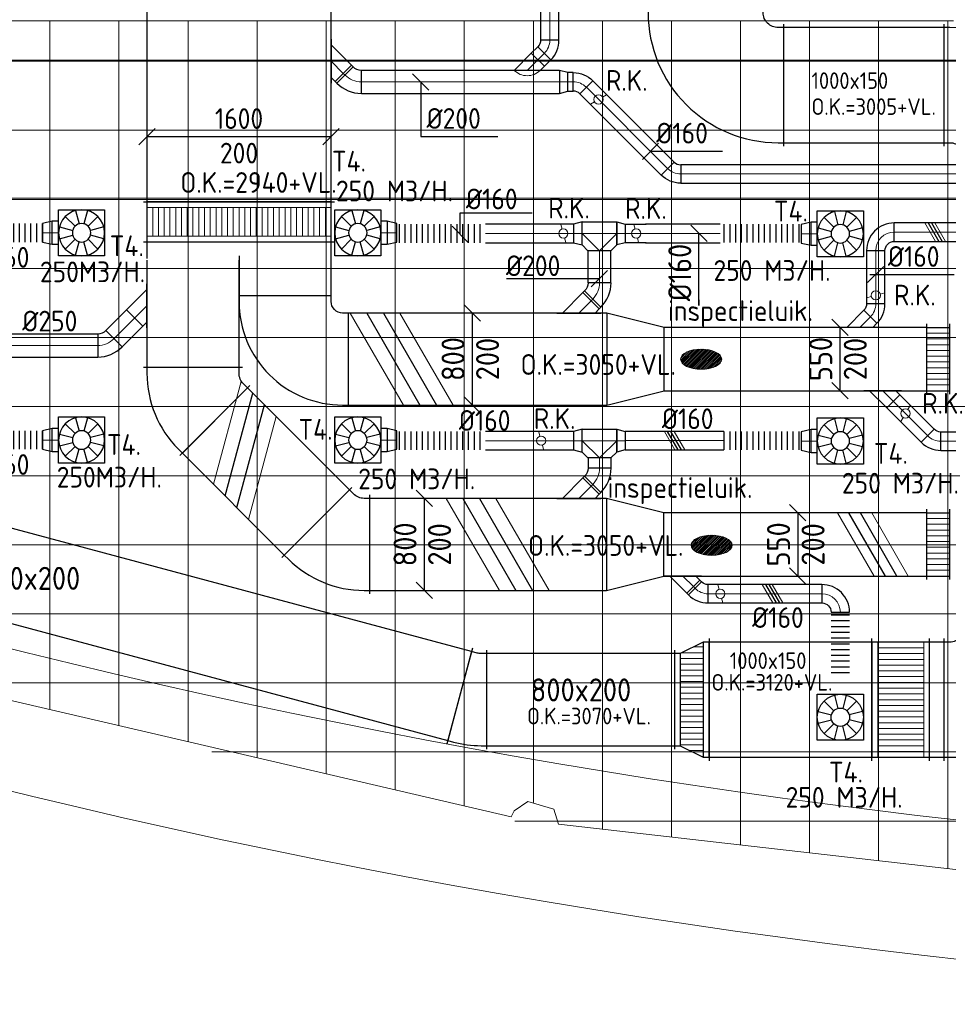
# Model space of a CAD drawing. Header units: millimetres. Extents: x -72425 to 38660, y 7096 to 51783.
# Tile 3 of 54: x -61863 to -53795, y 7096 to 15649. Entities that reach past the tile are written whole.
import ezdxf
from ezdxf.enums import TextEntityAlignment as Align

# ---------------------------------------------------------------- set-up
doc = ezdxf.new("R2010")
doc.units = ezdxf.units.MM
doc.header["$LTSCALE"] = 50
for name, color, linetype, lineweight in [('WL570---_BESTAAND-HARTLIJN', 161, 'Continuous', 0), ('WL570---_BESTAAND-MAATVOERING', 161, 'Continuous', 0), ('WL570---_BESTAAND-RETOUR', 140, 'Continuous', 0), ('WL570---_BESTAAND-TOEVOER', 180, 'Continuous', 0)]:
    doc.layers.add(name, color=color, linetype=linetype, lineweight=lineweight)
for name, color, linetype in [('WL570---_RETOUR', 100, 'Continuous'), ('WL570---_TOEVOER', 200, 'Continuous'), ('WM570---_TOEVOER', 2, 'Continuous')]:
    doc.layers.add(name, color=color, linetype=linetype)
doc.styles.add('ISO', font='ISO', dxfattribs={"height": 162})
doc.styles.add('LZ-MAATVOEREN', font='simplex')
doc.styles.add('MAATVOERING', font='ISO')

# ---------------------------------------------------------------- blocks, each defined once
blk = doc.blocks.new('A$C33D74301')
at = {"color": 8, "linetype": 'Continuous', "lineweight": 13}
for p, q in [((-58570, -28525), (-50350, -28525)), ((-58200, -34505.4), (-58200, -28525)), ((-57600, -34645), (-57600, -28525)), ((-57000, -34784.7), (-57000, -28525)), ((-56400, -34924.3), (-56400, -28525)), ((-55800, -35063.9), (-55800, -28525)), ((-55200, -35203.5), (-55200, -28525)), ((-54600, -35343.2), (-54600, -28525)), ((-54000, -35314.3), (-54000, -28525)), ((-53400, -35546.7), (-53400, -28525)), ((-52800, -35615.2), (-52800, -28525)), ((-52200, -35683.6), (-52200, -28525)), ((-51600, -35752), (-51600, -28525)), ((-51000, -35820.5), (-51000, -28525)), ((-50400, -35888.9), (-50400, -28525)), ((-59377.9, -28875), (-34200, -28875)), ((-59350, -29475), (-34250, -29475)), ((-59350, -30075), (-34200, -30075)), ((-59350, -30675), (-34200, -30675)), ((-59350, -31275), (-34200, -31275)), ((-59350, -31875), (-34200, -31875)), ((-59350, -32475), (-34200, -32475)), ((-59350, -33075), (-34200, -33075)), ((-59350, -33675), (-34200, -33675)), ((-54192.9, -35437.9), (-59350, -34237.8)), ((-59200.8, -34275), (-34200, -34275)), ((-56794.7, -34875), (-34200, -34875)), ((-54047, -35304.2), (-54165.9, -35385.7)), ((-53820.9, -35371.8), (-54047, -35304.2)), ((-54600, -35343.2), (-54600, -35343.2)), ((-54165.9, -35385.7), (-54192.9, -35437.9)), ((-53780.7, -35503.3), (-53820.9, -35371.8)), ((-54192.9, -35437.9), (-54192.9, -35437.9)), ((-54160.8, -35475), (-34200, -35475)), ((-47002.3, -36276.4), (-53780.7, -35503.3)), ((-53780.7, -35503.3), (-53780.7, -35503.3))]:
    blk.add_line(p, q, dxfattribs=at)
blk = doc.blocks.new('OAF20000045L')
blk.add_line((-191.4, 0), (191.4, 0))
blk.add_lwpolyline([(-141.4, 0), (-176.8, 35.4), (-35.4, 176.8), (141.4, 0)])
at = {"layer": 'WL570---_BESTAAND-HARTLIJN'}
blk.add_line((-106.1, 106.1), (0, 0), dxfattribs=at)
blk = doc.blocks.new('KARH')
for p, q in [((1, 0.5), (0, 0.5)), ((0, -0.5), (1, -0.5))]:
    blk.add_line(p, q)
at = {"invisible_edges": 15}
blk.add_3dface([(0, 0.5), (0, -0.5), (1, -0.5), (1, 0.5)], dxfattribs=at)
blk = doc.blocks.new('FLLINE160')
blk.add_line((0, -80), (0, 80))
blk = doc.blocks.new('OEX1600075900')
at = {"rotation": 180}
for p in [(50, 0), (100, 0), (150, 0), (200, 0), (250, 0), (300, 0), (350, 0), (400, 0), (450, 0), (500, 0), (550, 0), (600, 0), (650, 0), (700, 0), (750, 0)]:
    blk.add_blockref('FLLINE160', p, dxfattribs=at)
blk = doc.blocks.new('OTS20020020000H')
blk.add_lwpolyline([(-150, -100), (150, -100), (150, 100), (100, 150), (-100, 150), (-150, 100)], close=True)
at = {"layer": 'WL570---_BESTAAND-HARTLIJN'}
blk.add_line((-150, 0), (150, 0), dxfattribs=at)
at = {"layer": 'WL570---_BESTAAND-RETOUR'}
blk.add_lwpolyline([(-150, 0), (0, 150), (150, 0)], dxfattribs=at)
blk = doc.blocks.new('OSV2001600740G')
blk.add_lwpolyline([(0, -100), (74.6, -80), (74.6, 80), (0, 100)], close=True)
at = {"layer": 'WL570---_BESTAAND-HARTLIJN'}
blk.add_line((0, 0), (74.6, 0), dxfattribs=at)
blk = doc.blocks.new('OBO20000045H')
blk.add_lwpolyline([(100, -82.8, 0.198912), (12.1, 129.3), (-129.3, -12.1, -0.198912), (-100, -82.8)], format="xyb", close=True)
at = {"invisible_edges": 15}
for points in [[(-123.4, -18.6), (29.8, 110), (12.1, 129.3), (-129.3, -12.1)], [(-118.1, -25.5), (45.7, 89.2), (29.8, 110), (-123.4, -18.6)], [(-113.4, -32.8), (59.8, 67.2), (45.7, 89.2), (-118.1, -25.5)], [(-109.4, -40.6), (71.9, 43.9), (59.8, 67.2), (-113.4, -32.8)], [(-106, -48.6), (81.9, 19.8), (71.9, 43.9), (-109.4, -40.6)], [(-103.4, -57), (89.8, -5.2), (81.9, 19.8), (-106, -48.6)], [(-101.5, -65.5), (95.4, -30.7), (89.8, -5.2), (-103.4, -57)], [(-100.4, -74.1), (98.9, -56.7), (95.4, -30.7), (-101.5, -65.5)], [(-100, -82.8), (100, -82.8), (98.9, -56.7), (-100.4, -74.1)]]:
    blk.add_3dface(points, dxfattribs=at)
at = {"layer": 'WL570---_BESTAAND-HARTLIJN'}
blk.add_arc((-200, -82.8), 200, 0, 45, dxfattribs=at)
blk = doc.blocks.new('KARO')
for p, q in [((1, 0.5), (0, 0.5)), ((0, -0.5), (1, -0.5))]:
    blk.add_line(p, q)
at = {"invisible_edges": 15}
blk.add_3dface([(0, 0.5), (0, -0.5), (1, -0.5), (1, 0.5)], dxfattribs=at)
at = {"layer": 'WL570---_BESTAAND-HARTLIJN'}
blk.add_line((0, 0), (1, 0), dxfattribs=at)
blk = doc.blocks.new('OAF20000045R')
blk.add_line((-191.4, 0), (191.4, 0))
blk.add_lwpolyline([(-141.4, 0), (35.4, 176.8), (176.8, 35.4), (141.4, 0)])
at = {"layer": 'WL570---_BESTAAND-HARTLIJN'}
blk.add_line((106.1, 106.1), (0, 0), dxfattribs=at)
blk = doc.blocks.new('VBO80020000050901-100')
blk.add_lwpolyline([(-400, -550), (400, -550), (400, -500, 0.414214), (-500, 400), (-550, 400), (-550, -400), (-500, -400, -0.414214), (-400, -500)], format="xyb", close=True)
blk = doc.blocks.new('MVLINE')
blk.add_line((35.4, -35.4), (-35.4, 35.4))
blk = doc.blocks.new('VV280020055020005000G')
blk.add_lwpolyline([(0, -400), (500, -275), (500, 275), (0, 400)], close=True)
at = {"invisible_edges": 15}
blk.add_3dface([(0, -400), (500, -275), (500, 275), (0, 400)], dxfattribs=at)
blk = doc.blocks.new('OZA2000160045R')
blk.add_lwpolyline([(113.1, 0), (148.5, 35.4), (35.4, 148.5), (-113.1, 0)])
at = {"layer": 'WL570---_BESTAAND-HARTLIJN'}
blk.add_line((0, 0), (91.9, 91.9), dxfattribs=at)
at = {"layer": 'WL570---_BESTAAND-RETOUR'}
blk.add_arc((0, 113.1), 160, 225, 315, dxfattribs=at)
blk = doc.blocks.new('OBO16000045H')
blk.add_lwpolyline([(80, -66.3, 0.198912), (9.7, 103.4), (-103.4, -9.7, -0.198912), (-80, -66.3)], format="xyb", close=True)
at = {"invisible_edges": 15}
for points in [[(-98.7, -14.9), (23.9, 88), (9.7, 103.4), (-103.4, -9.7)], [(-94.5, -20.4), (36.6, 71.4), (23.9, 88), (-98.7, -14.9)], [(-90.7, -26.3), (47.8, 53.7), (36.6, 71.4), (-94.5, -20.4)], [(-87.5, -32.5), (57.5, 35.2), (47.8, 53.7), (-90.7, -26.3)], [(-84.8, -38.9), (65.5, 15.8), (57.5, 35.2), (-87.5, -32.5)], [(-82.7, -45.6), (71.8, -4.2), (65.5, 15.8), (-84.8, -38.9)], [(-81.2, -52.4), (76.4, -24.6), (71.8, -4.2), (-82.7, -45.6)], [(-80.3, -59.3), (79.1, -45.4), (76.4, -24.6), (-81.2, -52.4)], [(-80, -66.3), (80, -66.3), (79.1, -45.4), (-80.3, -59.3)]]:
    blk.add_3dface(points, dxfattribs=at)
at = {"layer": 'WL570---_BESTAAND-HARTLIJN'}
blk.add_arc((-160, -66.3), 160, 0, 45, dxfattribs=at)
blk = doc.blocks.new('OAF16000045L')
blk.add_line((-163.1, 0), (163.1, 0))
blk.add_lwpolyline([(-113.1, 0), (-148.5, 35.4), (-35.4, 148.5), (113.1, 0)])
at = {"layer": 'WL570---_BESTAAND-HARTLIJN'}
blk.add_line((-91.9, 91.9), (0, 0), dxfattribs=at)
blk = doc.blocks.new('ORN_T_WE600-600')
for p, q in [((-0.129, 0.483), (-0.052, 0.193)), ((0.129, 0.483), (0.052, 0.193)), ((-0.354, 0.354), (-0.141, 0.141)), ((0.354, 0.354), (0.141, 0.141)), ((-0.483, 0.129), (-0.193, 0.052)), ((0.483, 0.129), (0.193, 0.052)), ((-0.483, -0.129), (-0.193, -0.052)), ((-0.354, -0.354), (-0.141, -0.141)), ((-0.129, -0.483), (-0.052, -0.193)), ((0.129, -0.483), (0.052, -0.193)), ((0.354, -0.354), (0.141, -0.141)), ((0.483, -0.129), (0.193, -0.052))]:
    blk.add_line(p, q)
blk.add_lwpolyline([(-0.5, -0.5), (0.5, -0.5), (0.5, 0.5), (-0.5, 0.5)], close=True)
for radius in [0.5, 0.2]:
    blk.add_circle((0, 0), radius)
at = {"style": 'LZ-MAATVOEREN', "flags": 9}
for tag, p in [('ROS_TYPE', (0.633, 0.683)), ('ROS_M3H', (0.633, 0.483)), ('ROS_ZIJDE', (0.633, 0.283)), ('ROS_STAT', (0.633, 0.083))]:
    blk.add_attdef(tag, p, '', height=0.125, dxfattribs=at)
blk = doc.blocks.new('OSV2001600850G')
blk.add_lwpolyline([(0, -100), (85, -80), (85, 80), (0, 100)], close=True)
at = {"layer": 'WL570---_BESTAAND-HARTLIJN'}
blk.add_line((0, 0), (85, 0), dxfattribs=at)
blk = doc.blocks.new('OEX1600069200')
at = {"rotation": 270}
for p in [(0, 650), (0, 600), (0, 550), (0, 500), (0, 450), (0, 400), (0, 350), (0, 300), (0, 250), (0, 200), (0, 150), (0, 100), (0, 50)]:
    blk.add_blockref('FLLINE160', p, dxfattribs=at)
blk = doc.blocks.new('VSP1600200160020010-0')
for p, q in [((0, -830), (0, 830)), ((350, -830), (350, 830))]:
    blk.add_line(p, q)
blk.add_lwpolyline([(0, -800), (350, -800), (350, 800), (0, 800)], close=True)
at = {"layer": 'WL570---_BESTAAND-TOEVOER'}
for p, q in [((50, -800), (50, 800)), ((300, -800), (300, 800)), ((50, 750), (300, 750)), ((50, 700), (300, 700)), ((50, 650), (300, 650)), ((50, 600), (300, 600)), ((50, 550), (300, 550)), ((50, 500), (300, 500)), ((50, 450), (300, 450)), ((50, 400), (300, 400)), ((50, 350), (300, 350)), ((50, 300), (300, 300)), ((50, 250), (300, 250)), ((50, 200), (300, 200)), ((50, 150), (300, 150)), ((50, 100), (300, 100)), ((50, 50), (300, 50)), ((50, 0), (300, 0)), ((50, -50), (300, -50)), ((50, -100), (300, -100)), ((50, -150), (300, -150)), ((50, -200), (300, -200)), ((50, -250), (300, -250)), ((50, -300), (300, -300)), ((50, -350), (300, -350)), ((50, -400), (300, -400)), ((50, -450), (300, -450)), ((50, -500), (300, -500)), ((50, -550), (300, -550)), ((50, -600), (300, -600)), ((50, -650), (300, -650)), ((50, -700), (300, -700)), ((50, -750), (300, -750))]:
    blk.add_line(p, q, dxfattribs=at)
blk = doc.blocks.new('ORK16000000')
at = {"layer": 'WL570---_BESTAAND-TOEVOER'}
for p, q in [((38.6, 10.4), (77.3, 20.7)), ((-38.6, -10.4), (-77.3, -20.7))]:
    blk.add_line(p, q, dxfattribs=at)
blk.add_circle((0, 0), 40, dxfattribs=at)
blk = doc.blocks.new('OBO16000045L')
blk.add_lwpolyline([(80, 0, 0.198912), (9.7, 169.7), (-103.4, 56.6, -0.198912), (-80, 0)], format="xyb", close=True)
at = {"invisible_edges": 15}
for points in [[(-98.7, 51.4), (23.9, 154.3), (9.7, 169.7), (-103.4, 56.6)], [(-94.5, 45.9), (36.6, 137.7), (23.9, 154.3), (-98.7, 51.4)], [(-90.7, 40), (47.8, 120), (36.6, 137.7), (-94.5, 45.9)], [(-87.5, 33.8), (57.5, 101.4), (47.8, 120), (-90.7, 40)], [(-84.8, 27.4), (65.5, 82.1), (57.5, 101.4), (-87.5, 33.8)], [(-82.7, 20.7), (71.8, 62.1), (65.5, 82.1), (-84.8, 27.4)], [(-81.2, 13.9), (76.4, 41.7), (71.8, 62.1), (-82.7, 20.7)], [(-80.3, 7), (79.1, 20.9), (76.4, 41.7), (-81.2, 13.9)], [(-80, 0), (80, 0), (79.1, 20.9), (-80.3, 7)]]:
    blk.add_3dface(points, dxfattribs=at)
at = {"layer": 'WL570---_BESTAAND-HARTLIJN'}
blk.add_arc((-160, 0), 160, 0, 45, dxfattribs=at)
blk = doc.blocks.new('OBO16000090H')
blk.add_lwpolyline([(80, -160, 0.414214), (-160, 80), (-160, -80, -0.414214), (-80, -160)], format="xyb", close=True)
at = {"invisible_edges": 15}
for points in [[(-146.1, -81.2), (-118.3, 76.4), (-160, 80), (-160, -80)], [(-132.6, -84.8), (-77.9, 65.5), (-118.3, 76.4), (-146.1, -81.2)], [(-120, -90.7), (-40, 47.8), (-77.9, 65.5), (-132.6, -84.8)], [(-108.6, -98.7), (-5.7, 23.9), (-40, 47.8), (-120, -90.7)], [(-98.7, -108.6), (23.9, -5.7), (-5.7, 23.9), (-108.6, -98.7)], [(-90.7, -120), (47.8, -40), (23.9, -5.7), (-98.7, -108.6)], [(-84.8, -132.6), (65.5, -77.9), (47.8, -40), (-90.7, -120)], [(-81.2, -146.1), (76.4, -118.3), (65.5, -77.9), (-84.8, -132.6)], [(-80, -160), (80, -160), (76.4, -118.3), (-81.2, -146.1)]]:
    blk.add_3dface(points, dxfattribs=at)
at = {"layer": 'WL570---_BESTAAND-HARTLIJN'}
blk.add_arc((-160, -160), 160, 0, 90, dxfattribs=at)
blk = doc.blocks.new('OEX1600072200')
at = {"rotation": 180}
for p in [(50, 0), (100, 0), (150, 0), (200, 0), (250, 0), (300, 0), (350, 0), (400, 0), (450, 0), (500, 0), (550, 0), (600, 0), (650, 0), (700, 0)]:
    blk.add_blockref('FLLINE160', p, dxfattribs=at)
blk = doc.blocks.new('VV355020055015002000GO')
for p, q in [((0, -305), (0, 305)), ((0, 275), (200, 275)), ((200, -305), (200, 305)), ((0, -275), (200, -275))]:
    blk.add_line(p, q)
at = {"layer": 'WL570---_BESTAAND-TOEVOER'}
for p, q in [((0, -275), (0, 275)), ((200, -275), (200, 275)), ((0, 225), (200, 225)), ((0, 175), (200, 175)), ((0, 125), (200, 125)), ((0, 75), (200, 75)), ((0, 25), (200, 25)), ((0, -25), (200, -25)), ((0, -75), (200, -75)), ((0, -125), (200, -125)), ((0, -175), (200, -175)), ((0, -225), (200, -225))]:
    blk.add_line(p, q, dxfattribs=at)
blk = doc.blocks.new('VBO1000150100015050-0')
for p, q in [((-680, 530), (-680, -530)), ((-530, -680), (530, -680))]:
    blk.add_line(p, q)
blk.add_lwpolyline([(-500, -680), (500, -680), (500, -630, 0.414214), (-630, 500), (-680, 500), (-680, -500), (-630, -500, -0.414214), (-500, -630)], format="xyb", close=True)
blk = doc.blocks.new('VBO1000150100015050-1')
for p, q in [((-680, 530), (-680, -530)), ((-530, -680), (530, -680))]:
    blk.add_line(p, q)
blk.add_lwpolyline([(-500, -680), (500, -680), (500, -630, 0.414214), (-630, 500), (-680, 500), (-680, -500), (-630, -500, -0.414214), (-500, -630)], format="xyb", close=True)
blk = doc.blocks.new('VBO8002008002005050-0')
for p, q in [((113.5, 494.6), (-494.6, -113.5)), ((-430, -269.5), (430, -269.5))]:
    blk.add_line(p, q)
blk.add_lwpolyline([(-400, -269.5), (400, -269.5), (400, -219.5, 0.198912), (127.6, 438.1), (92.3, 473.4), (-473.4, -92.3), (-438.1, -127.6, -0.198912), (-400, -219.5)], format="xyb", close=True)
blk = doc.blocks.new('VBO8002008002005050-1')
for p, q in [((113.5, 494.6), (-494.6, -113.5)), ((-430, -269.5), (430, -269.5))]:
    blk.add_line(p, q)
blk.add_lwpolyline([(-400, -269.5), (400, -269.5), (400, -219.5, 0.198912), (127.6, 438.1), (92.3, 473.4), (-473.4, -92.3), (-438.1, -127.6, -0.198912), (-400, -219.5)], format="xyb", close=True)
blk = doc.blocks.new('VBO8002008002005050-4')
for p, q in [((384.3, 227), (-446.3, 4.4)), ((-430, -119.8), (430, -119.8))]:
    blk.add_line(p, q)
blk.add_lwpolyline([(-400, -119.8), (400, -119.8), (400, -69.8, 0.065543), (368.3, 170.9), (355.4, 219.2), (-417.4, 12.2), (-404.4, -36.1, -0.065543), (-400, -69.8)], format="xyb", close=True)
blk = doc.blocks.new('VBO1000150100015050-2')
for p, q in [((-680, 530), (-680, -530)), ((-530, -680), (530, -680))]:
    blk.add_line(p, q)
blk.add_lwpolyline([(-500, -680), (500, -680), (500, -630, 0.414214), (-630, 500), (-680, 500), (-680, -500), (-630, -500, -0.414214), (-500, -630)], format="xyb", close=True)
blk = doc.blocks.new('VSP1000150100015022-0')
for p, q in [((0, -530), (0, 530)), ((500, -530), (500, 530))]:
    blk.add_line(p, q)
blk.add_lwpolyline([(0, -500), (500, -500), (500, 500), (0, 500)], close=True)
at = {"layer": 'WL570---_BESTAAND-RETOUR'}
for p, q in [((50, -500), (50, 500)), ((50, 450), (450, 450)), ((450, -500), (450, 500)), ((50, 400), (450, 400)), ((50, 350), (450, 350)), ((50, 300), (450, 300)), ((50, 250), (450, 250)), ((50, 200), (450, 200)), ((50, 150), (450, 150)), ((50, 100), (450, 100)), ((50, 50), (450, 50)), ((50, 0), (450, 0)), ((50, -50), (450, -50)), ((50, -100), (450, -100)), ((50, -150), (450, -150)), ((50, -200), (450, -200)), ((50, -250), (450, -250)), ((50, -300), (450, -300)), ((50, -350), (450, -350)), ((50, -400), (450, -400)), ((50, -450), (450, -450))]:
    blk.add_line(p, q, dxfattribs=at)
blk = doc.blocks.new('OEX1600057400')
at = {"rotation": 270}
for p in [(0, 550), (0, 500), (0, 450), (0, 400), (0, 350), (0, 300), (0, 250), (0, 200), (0, 150), (0, 100), (0, 50)]:
    blk.add_blockref('FLLINE160', p, dxfattribs=at)
blk = doc.blocks.new('VTR1000150800200100-0')
at = {"layer": 'WL570---_BESTAAND-TOEVOER'}
h = blk.add_hatch(dxfattribs=at)
h.set_pattern_fill('_U', color=256, scale=50, style=0, pattern_type=0)
h.set_pattern_definition([(0, (0, -500), (0, 50), [])])
h.paths.add_polyline_path([(50, -500), (250, -400), (250, 400), (50, 500)])
for p, q in [((0, -530), (0, 530)), ((50, -500), (50, 500)), ((300, -430), (300, 430)), ((250, -400), (250, 400))]:
    blk.add_line(p, q)
blk.add_lwpolyline([(0, -500), (50, -500), (250, -400), (300, -400), (300, 400), (250, 400), (50, 500), (0, 500)], close=True)
blk = doc.blocks.new('UISO')
for p, q in [((0, 0.18), (1, 0.757)), ((0, 0), (1, 0.577))]:
    blk.add_line(p, q)
at = {"layer": 'WL570---_BESTAAND-TOEVOER'}
for p, q in [((0, 0.36), (1, 0.937)), ((0, -0.18), (1, 0.397))]:
    blk.add_line(p, q, dxfattribs=at)

msp = doc.modelspace()

# ---------------------------------------------------------------- block references
at = {"layer": 'WM570---_TOEVOER'}
msp.add_blockref('A$C33D74301', (-3400.3, 44163.1), dxfattribs=at)

# ---------------------------------------------------------------- next in the draw order: hatches: boundary and pattern name
at = {"layer": 'WL570---_BESTAAND-RETOUR'}
h = msp.add_hatch(dxfattribs=at)
h.set_pattern_fill('ANSI31', color=256, scale=3.5, style=0)
h.set_pattern_definition([(45, (-53286.214, -6396.335), (-7.857724, 7.857724), [])])
edge = h.paths.add_edge_path()
edge.add_ellipse((-55942.5, 12699.6), major_axis=(-178.4, 0), ratio=0.489711, start_angle=0, end_angle=360)
h = msp.add_hatch(dxfattribs=at)
h.set_pattern_fill('ANSI31', color=256, scale=3.5, style=0)
h.set_pattern_definition([(45, (-53195.448, -8012.378), (-7.857724, 7.857724), [])])
edge = h.paths.add_edge_path()
edge.add_ellipse((-55851.7, 11083.5), major_axis=(-178.4, 0), ratio=0.489711, start_angle=0, end_angle=360)

# ---------------------------------------------------------------- next in the draw order: linework, layer by layer
at = {"layer": 'WL570---_BESTAAND-MAATVOERING'}
for p, q in [((-71225.3, 15298), (-22025.3, 15298)), ((-71225.3, 14098), (-22025.3, 14098))]:
    msp.add_line(p, q, dxfattribs=at)
for radius, start, end in [(63040.6, 247.031394, 292.968331), (64240.6, 246.320689, 293.67904)]:
    msp.add_arc((-46625.2, 71336.7), radius, start, end, dxfattribs=at)
at = {"layer": 'WL570---_BESTAAND-RETOUR'}
for centre in [(-55942.5, 12699.6), (-55851.7, 11083.5)]:
    msp.add_ellipse(centre, major_axis=(-178.4, 0), ratio=0.489711, dxfattribs=at)
at = {"layer": 'WL570---_TOEVOER'}
for p, q in [((-54785.1, 9782.4), (-54754, 9666.5)), ((-54681.5, 9782.4), (-54712.6, 9666.5)), ((-54874.7, 9730.6), (-54789.9, 9645.7)), ((-54591.9, 9730.6), (-54676.7, 9645.7)), ((-54926.5, 9640.9), (-54810.6, 9609.9)), ((-54540.1, 9640.9), (-54656, 9609.9)), ((-54926.5, 9537.4), (-54810.6, 9568.5)), ((-54874.7, 9447.8), (-54789.9, 9532.6)), ((-54785.1, 9396), (-54754, 9511.9)), ((-54681.5, 9396), (-54712.6, 9511.9)), ((-54591.9, 9447.8), (-54676.7, 9532.6)), ((-54540.1, 9537.4), (-54656, 9568.5))]:
    msp.add_line(p, q, dxfattribs=at)
msp.add_lwpolyline([(-54933.3, 9789.2), (-54533.3, 9789.2), (-54533.3, 9389.2), (-54933.3, 9389.2)], close=True, dxfattribs=at)
for radius in [200, 80]:
    msp.add_circle((-54733.3, 9589.2), radius, dxfattribs=at)
at = {"layer": 'WM570---_TOEVOER'}
for points in [[(-58378.4, 15109.2), (-58378.4, 14634.6), (-57709.4, 14634.6)], [(-60757.3, 14633.5), (-59157.3, 14633.5)], [(-56382.6, 14505.1), (-56382.6, 14506.9), (-55756.4, 14506.9)], [(-58036.1, 13785.7), (-58036.1, 13970.6), (-57409.9, 13970.6)], [(-55961.4, 13215.1), (-55961.4, 13166), (-55961.4, 13792.2)], [(-54476.5, 13435.6), (-54370.3, 13435.6), (-53744.1, 13435.6)], [(-57633.1, 13400.8), (-57495.4, 13400.8), (-56826.4, 13400.8)], [(-57931.2, 13101.2), (-57931.2, 12301.2)], [(-54736.8, 12976.2), (-54736.8, 12426.2)], [(-58348.7, 11491.2), (-58348.7, 10691.2)], [(-55103.5, 11366.2), (-55103.5, 10816.2)]]:
    msp.add_lwpolyline(points, dxfattribs=at)

# ---------------------------------------------------------------- next in the draw order: block references
at = {"layer": 'WL570---_BESTAAND-MAATVOERING', "xscale": 2, "yscale": 2, "zscale": 2, "rotation": 90}
msp.add_blockref('MVLINE', (-59157.3, 14633.5), dxfattribs=at)
at = {"layer": 'WL570---_BESTAAND-TOEVOER', "xscale": -1, "rotation": 45}
msp.add_blockref('ORK16000000', (-56833.8, 14956.3), dxfattribs=at)
at = {"layer": 'WL570---_BESTAAND-TOEVOER'}
for p, rotation in [((-54167.3, 12228.2), 225), ((-57332.2, 11992.2), 270), ((-55775.5, 10662.3), 90)]:
    msp.add_blockref('ORK16000000', p, dxfattribs=dict(at, rotation=rotation))
at = {"layer": 'WL570---_BESTAAND-TOEVOER', "xscale": 21.37507311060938, "yscale": 160, "zscale": 160, "rotation": 315.0000000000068}
msp.add_blockref('KARO', (-56010.1, 10724.3), dxfattribs=at)
at = {"layer": 'WL570---_RETOUR'}
for name, p, rotation in [('VBO1000150100015050-0', (-55903.4, 15080.7), 180), ('VBO1000150100015050-2', (-53152.6, 9742.4), 270), ('VTR1000150800200100-0', (-55873.5, 9742.4), 180), ('VBO8002008002005050-4', (-57924.4, 9742.4), 255)]:
    msp.add_blockref(name, p, dxfattribs=dict(at, rotation=rotation))
for p, xscale, yscale, zscale, rotation in [((-53832.6, 15080.7), 1390.764508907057, 1000, 150, 180), ((-58040.1, 9773.4), 4809.487871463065, 800, 200, 164.9999999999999), ((-53832.6, 9742.4), 2040.879417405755, 1000, 150, 180)]:
    msp.add_blockref('KARH', p, dxfattribs=dict(at, xscale=xscale, yscale=yscale, zscale=zscale, rotation=rotation))
for name, p in [('VBO1000150100015050-1', (-53152.6, 15080.7)), ('VSP1000150100015022-0', (-54458.6, 9742.4))]:
    msp.add_blockref(name, p, dxfattribs=at)
at = {"layer": 'WL570---_RETOUR', "xscale": 1631.136177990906, "yscale": 800, "zscale": 200}
msp.add_blockref('KARH', (-57804.6, 9742.4), dxfattribs=at)
at = {"layer": 'WL570---_TOEVOER'}
for name, p, xscale, yscale, zscale, rotation in [('KARO', (-57257.6, 15472.8), 2068.084903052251, 160, 160, 90), ('KARH', (-59957.3, 15825.9), 2252.196220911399, 1600, 200, 270), ('KARO', (-57304.4, 15358.1), 80.56529398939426, 160, 160, 224.9999999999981), ('KARO', (-59051.2, 15183.1), 21.66023250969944, 200, 200, 315.0000000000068), ('KARO', (-57174, 15109.2), 1720.499541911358, 200, 200, 180.0000000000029), ('KARO', (-56939.9, 15062.3), 999.0398487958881, 160, 160, 314.9999999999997), ('ORN_T_WE600-600', (-61325.3, 13798), -400.0000002, 400.0000002, 400.0000002, 90), ('ORN_T_WE600-600', (-58925.3, 13798), -400.0000002, 400.0000002, 400.0000002, 90), ('ORN_T_WE600-600', (-54733.3, 13789.2), -400.0000002, 400.0000002, 400.0000002, 270), ('KARO', (-61525.3, 13798), 54.61171935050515, 200, 200, 180), ('KARO', (-57051, 13792.2), 180.2189197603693, 160, 160, 180), ('KARO', (-56601.7, 13792.2), -180.2189197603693, 160, 160, 180), ('KARO', (-54933.3, 13789.2), 54.61171935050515, 200, 200, 180), ('KARO', (-52957.9, 13803.8), 1307.351437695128, 160, 160, 180), ('UISO', (-53969.2, 13883.8), 160, 160, 160, 270), ('KARO', (-56826.4, 13642.2), 278.1479122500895, 200, 200, 270.000000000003), ('KARO', (-54425.3, 13643.8), 462.5693476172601, 160, 160, 270), ('KARH', (-60357.3, 13559.9), 932.42465641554, 800, 200, 270), ('KARH', (-59557.3, 13251.2), 347.5668943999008, 800, 200, 89.99999999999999), ('KARO', (-56899.3, 13207.3), 21.66023250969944, 200, 200, 45.00000000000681), ('KARO', (-60863.3, 13057.9), 255.5042252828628, 200, 200, 225.0000000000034), ('UISO', (-58846.9, 13101.2), 800, 800, 800, 270), ('KARO', (-61185.4, 12818.7), 1088.815797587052, 200, 200, 180), ('UISO', (-59975.5, 11410.5), 800, 800, 800, 45.00000000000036), ('KARH', (-60166.7, 12167.4), 1252.40867661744, 800, 200, 315.0000000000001), ('KARO', (-54273.4, 12334.3), 424.0975033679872, 160, 160, 314.9999999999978), ('ORN_T_WE600-600', (-61325.3, 11998), -400.0000002, 400.0000002, 400.0000002, 90), ('ORN_T_WE600-600', (-58925.3, 11998), -400.0000002, 400.0000002, 400.0000002, 90), ('ORN_T_WE600-600', (-54733.3, 11989.2), -400.0000002, 400.0000002, 400.0000002, 270), ('KARO', (-61525.3, 11998), 54.61171935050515, 200, 200, 180), ('KARO', (-55744.5, 11992.7), 857.2787797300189, 160, 160, 180), ('UISO', (-56112.3, 11912.7), 160, 160, 160, 90), ('KARO', (-54933.3, 11989.2), 54.61171935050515, 200, 200, 180), ('KARO', (-56825.4, 11754), 88.42520352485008, 200, 200, 90.00000000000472), ('KARO', (-56899.3, 11597.3), 21.66023250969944, 200, 200, 45.00000000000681), ('UISO', (-58013.2, 11491.2), 800, 800, 800, 270), ('UISO', (-54242, 10816.2), 550, 550, 550, 90), ('UISO', (-55383.8, 10742.3), 160, 160, 160, 270)]:
    msp.add_blockref(name, p, dxfattribs=dict(at, xscale=xscale, yscale=yscale, zscale=zscale, rotation=rotation))
for name, p, rotation in [('OBO16000045H', (-57257.6, 15404.9), 314.9999999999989), ('OAF20000045R', (-59157.3, 15289.1), 270), ('OBO20000045H', (-58977.3, 15109.2), 225.0000000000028), ('VSP1600200160020010-0', (-59957.3, 14068.2), 270), ('OSV2001600850G', (-61579.9, 13798), 180), ('ORK16000000', (-57139.4, 13792.2), 270), ('OSV2001600740G', (-56976.4, 13792.2), 180), ('ORK16000000', (-56506.4, 13792.2), 270), ('OSV2001600850G', (-54987.9, 13789.2), 180), ('OBO16000090H', (-54425.3, 13803.8), 90), ('OBO20000045H', (-56825.4, 13281.2), 315.0000000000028), ('OAF20000045L', (-60757.3, 13164), 90), ('OBO16000045L', (-54472.1, 13068.1), 315), ('VBO80020000050901-100', (-59557.3, 12701.2), 180), ('OBO20000045H', (-61102.6, 12818.7), 270), ('VBO8002008002005050-0', (-60357.3, 12358), 180), ('OAF16000045L', (-54365.3, 12426.2), 180), ('OSV2001600850G', (-61579.9, 11998), 180), ('OSV2001600740G', (-56976.4, 11992.2), 180), ('OSV2001600850G', (-54987.9, 11989.2), 180), ('OBO16000045H', (-53926.6, 11987.5), 224.9999999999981), ('OBO20000045H', (-56825.4, 11671.2), 315.0000000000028), ('VBO8002008002005050-1', (-59090.5, 11091.2), 225.0000000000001), ('OAF16000045L', (-56102, 10816.2), 180), ('OBO16000045H', (-55948.1, 10662.3), 225)]:
    msp.add_blockref(name, p, dxfattribs=dict(at, rotation=rotation))
for name, p in [('OZA2000160045R', (-57453.3, 15209.2)), ('OSV2001600740G', (-57174, 15109.2)), ('OSV2001600850G', (-58670.7, 13798)), ('OEX1600072200', (-55794.5, 13792.7)), ('OAF20000045R', (-57005.4, 13101.2)), ('ORK16000000', (-54425.3, 13254.4)), ('VV280020055020005000G', (-56763.3, 12701.2)), ('VV355020055015002000GO', (-53982.5, 12701.2)), ('OSV2001600850G', (-58670.7, 11998)), ('OEX1600072200', (-55794.5, 11992.7)), ('OAF20000045R', (-57005.4, 11491.2)), ('VV280020055020005000G', (-56765.2, 11091.2)), ('VV355020055015002000GO', (-53982.5, 11091.2)), ('OBO16000090H', (-54733.2, 10662.3)), ('OEX1600057400', (-54733.3, 9928.8))]:
    msp.add_blockref(name, p, dxfattribs=at)
for name, p, xscale, yscale, zscale in [('KARO', (-57099.3, 15109.2), 46.31457589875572, 160, 160), ('KARO', (-56120.3, 14309), 2467.704579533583, 160, 160), ('KARO', (-58725.3, 13798), 54.61171935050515, 200, 200), ('KARO', (-57816.3, 13792.2), 587.5135449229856, 160, 160), ('KARO', (-56426.2, 13792.2), 647.6187821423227, 160, 160), ('KARH', (-59007.3, 12701.2), 2244.024235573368, 800, 200), ('KARH', (-56263.3, 12701.2), 2280.793935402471, 550, 200), ('KARO', (-58725.3, 11998), 54.61171935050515, 200, 200), ('KARO', (-57816.3, 11992.2), 765.3071798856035, 160, 160), ('KARO', (-53860.4, 11987.5), 907.9441776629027, 160, 160), ('KARH', (-58821, 11091.2), 2055.755103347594, 800, 200), ('KARH', (-56265.2, 11091.2), 2282.765721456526, 550, 200), ('KARO', (-55881.8, 10662.3), 988.650859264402, 160, 160)]:
    msp.add_blockref(name, p, dxfattribs=dict(at, xscale=xscale, yscale=yscale, zscale=zscale))
at = {"layer": 'WL570---_TOEVOER', "xscale": -1}
for name, p, rotation in [('OBO16000045L', (-57053, 15109.2), 270), ('OBO16000045H', (-56186.6, 14309), 90), ('OEX1600069200', (-62314.9, 13798), 270), ('OTS20020020000H', (-56826.4, 13792.2), 180), ('OSV2001600740G', (-56676.4, 13792.2), 180), ('OEX1600069200', (-62314.9, 11998), 270), ('OTS20020020000H', (-56826.4, 11992.2), 180), ('OSV2001600740G', (-56676.4, 11992.2), 180)]:
    msp.add_blockref(name, p, dxfattribs=dict(at, rotation=rotation))
for name, p in [('OEX1600075900', (-57815.8, 13792.2)), ('OAF16000045L', (-54564.1, 12976.2)), ('OEX1600075900', (-57815.8, 11992.2))]:
    msp.add_blockref(name, p, dxfattribs=at)
at = {"layer": 'WM570---_TOEVOER', "xscale": 2, "yscale": 2, "zscale": 2}
for p in [(-58378.4, 15109.2), (-58036.1, 13785.7), (-55961.4, 13792.2), (-57931.2, 13101.2), (-54736.8, 12976.2), (-54736.8, 12426.2), (-57931.2, 12301.2), (-58348.7, 11491.2), (-55103.5, 11366.2), (-55103.5, 10816.2), (-58348.7, 10691.2)]:
    msp.add_blockref('MVLINE', p, dxfattribs=at)
at = {"layer": 'WM570---_TOEVOER', "yscale": 2, "zscale": 2}
for p, xscale, rotation in [((-60757.3, 14633.5), 2, 90), ((-56382.6, 14505.1), -2, 180), ((-56826.4, 13400.8), 2, 90.00000000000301), ((-54425.3, 13435.6), 2, 90)]:
    msp.add_blockref('MVLINE', p, dxfattribs=dict(at, xscale=xscale, rotation=rotation))

# ---------------------------------------------------------------- next in the draw order: texts
at = {"layer": 'WM570---_TOEVOER'}
for s, height, style, p in [('R.K.', 180, 'ISO', (-56769.7, 15031.5)), ('1000x150', 144, 'ISO', (-54983.7, 15047.8)), ('O.K.=3005+VL.', 144, 'ISO', (-54983.7, 14822.2)), ('%%c200', 180, 'ISO', (-58328.4, 14701.2)), ('%%c160', 180, 'ISO', (-56332.6, 14573.6)), ('T4.', 180, 'ISO', (-59150.4, 14329.9)), ('O.K.=2940+VL.', 180, 'ISO', (-60467.8, 14145.1)), ('250 M3/H.', 180, 'ISO', (-59114.8, 14071.3)), ('%%c160', 180, 'ISO', (-57986.1, 14001.8)), ('R.K.', 180, 'ISO', (-57271.5, 13923.1)), ('R.K.', 180, 'ISO', (-56603.3, 13918.7)), ('T4.', 180, 'ISO', (-55311.2, 13896.3)), ('T4.', 180, 'ISO', (-61080.4, 13595)), ('%%c160', 180, 'ISO', (-54320.3, 13502.3)), ('%%c200', 180, 'ISO', (-57638, 13421.6)), ('250M3/H.', 180, 'ISO', (-61687.4, 13368.6)), ('250 M3/H.', 180, 'ISO', (-55835.3, 13380.7)), ('R.K.', 180, 'ISO', (-54266.6, 13166.8)), ('inspectieluik.', 180, 'MAATVOERING', (-56229.9, 13031.9)), ('R.K.', 180, 'ISO', (-54022.3, 12226.5)), ('%%c160', 180, 'ISO', (-58047.6, 12077.7)), ('R.K.', 180, 'ISO', (-57396.3, 12094.2)), ('T4.', 180, 'ISO', (-59440.7, 12000.5)), ('T4.', 180, 'ISO', (-61105.4, 11868.6)), ('T4.', 180, 'ISO', (-54442.4, 11791.6)), ('250M3/H.', 180, 'ISO', (-61541.1, 11585.1)), ('250 M3/H.', 180, 'ISO', (-58922, 11570.2)), ('250 M3/H.', 180, 'ISO', (-54719.8, 11533)), ('inspectieluik.', 180, 'MAATVOERING', (-56756, 11495.1)), ('1000x150', 144, 'ISO', (-55693.6, 10009.2)), ('O.K.=3120+VL.', 144, 'ISO', (-55852.6, 9820.9)), ('O.K.=3070+VL.', 144, 'ISO', (-57455.3, 9527.9)), ('T4.', 180, 'ISO', (-54832.3, 9022.8)), ('250 M3/H.', 180, 'ISO', (-55208.8, 8804))]:
    msp.add_text(s, height=height, dxfattribs=dict(at, style=style)).set_placement(p)
for s, height, style, p in [('1600', 180, 'ISO', (-59957.3, 14700.1)), ('200', 180, 'ISO', (-59957.3, 14400.1)), ('O.K.=3050+VL.', 180, 'ISO', (-56836.6, 12563.9)), ('O.K.=3050+VL.', 180, 'ISO', (-56771.4, 10991.7)), ('800x200', 200, 'MAATVOERING', (-61773.2, 10696.4)), ('800x200', 200, 'MAATVOERING', (-56986.4, 9727))]:
    msp.add_text(s, height=height, dxfattribs=dict(at, style=style)).set_placement(p, align=Align.CENTER)
at = {"layer": 'WM570---_TOEVOER', "style": 'MAATVOERING'}
msp.add_text('%%c160', height=200, rotation=90, dxfattribs=at).set_placement((-56028.1, 13203.8))
at = {"layer": 'WM570---_TOEVOER', "style": 'ISO'}
for s, p in [('%%c160', (-61778.1, 13494.9)), ('%%c250', (-61361.7, 12941)), ('%%c160', (-55834.9, 12092.6)), ('%%c160', (-61778.1, 11695.2)), ('%%c160', (-55050.7, 10365.7))]:
    msp.add_text(s, height=180, dxfattribs=at).set_placement(p, align=Align.RIGHT)
at = {"layer": 'WM570---_TOEVOER', "style": 'MAATVOERING'}
for s, p in [('800', (-57997.9, 12701.2)), ('200', (-57697.9, 12701.2)), ('550', (-54803.4, 12701.2)), ('200', (-54503.4, 12701.2)), ('800', (-58415.3, 11091.2)), ('200', (-58115.3, 11091.2)), ('550', (-55170.2, 11091.2)), ('200', (-54870.2, 11091.2))]:
    msp.add_text(s, height=200, rotation=90, dxfattribs=at).set_placement(p, align=Align.CENTER)

doc.saveas('drawing.dxf')
